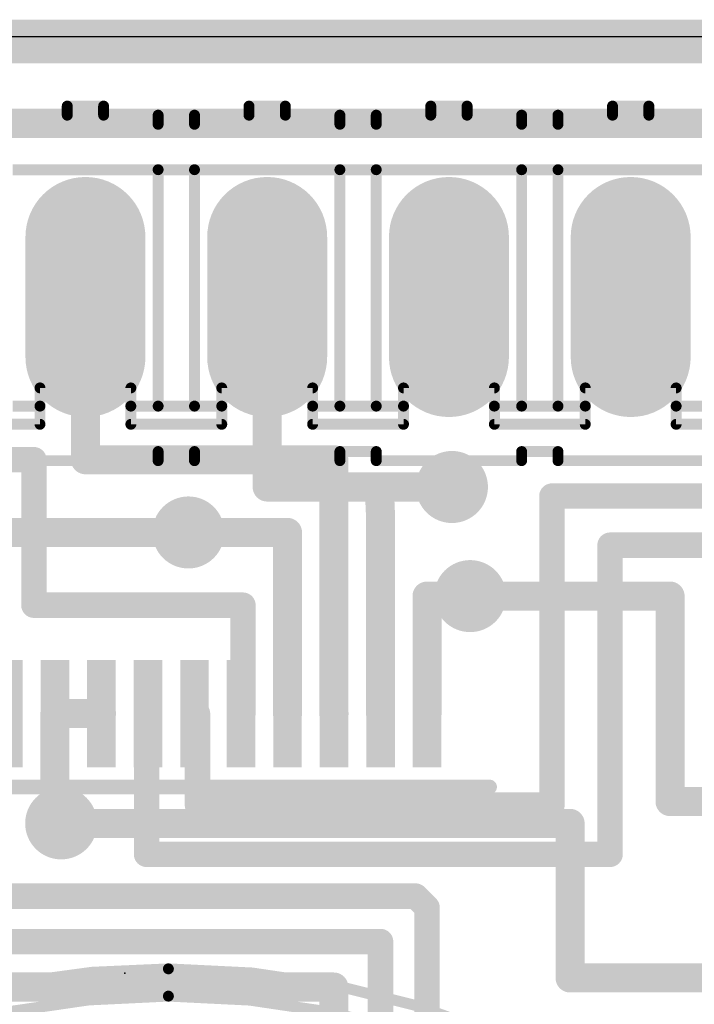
# Model space of a CAD drawing. Extents: x 0 to 100, y -1 to 59.
# Tile 7 of 11: x 53 to 63, y 45 to 59. Entities that reach past the tile are written whole.
import ezdxf

# ---------------------------------------------------------------- set-up
doc = ezdxf.new("R2010")
doc.units = 0
for name, color, linetype in [('1', 12, 'CONTINUOUS'), ('16', 132, 'CONTINUOUS'), ('17', 110, 'CONTINUOUS'), ('18', 110, 'CONTINUOUS'), ('20', 53, 'CONTINUOUS'), ('21', 253, 'CONTINUOUS'), ('22', 253, 'CONTINUOUS'), ('23', 53, 'CONTINUOUS')]:
    doc.layers.add(name, color=color, linetype=linetype)

# ---------------------------------------------------------------- blocks, each defined once
blk = doc.blocks.new('RECT')
blk.add_solid([(-0.5, -0.5), (0.5, -0.5), (-0.5, 0.5), (0.5, 0.5)])
blk = doc.blocks.new('LONGP100')
at = {"const_width": 1}
blk.add_lwpolyline([(-0.5, 0), (0.5, 0)], dxfattribs=at)
at = {"const_width": 0.5}
for points in [[(-0.5, 0.25, 1), (-0.5, -0.25)], [(0.5, -0.25, 1), (0.5, 0.25)]]:
    blk.add_lwpolyline(points, format="xyb", dxfattribs=at)
blk = doc.blocks.new('ROUNDV')
at = {"const_width": 0.5}
blk.add_lwpolyline([(0, -0.25, 1), (0, 0.25, 1), (0, -0.25)], format="xyb", dxfattribs=at)

msp = doc.modelspace()

# ---------------------------------------------------------------- linework, layer by layer
at = {"layer": '1'}
for points, const_width in [([(94.996, 58.928), (4.953, 58.928)], 0.6096), ([(46.736, 57.785), (79.714, 57.785)], 0.4064), ([(54.314, 53.086), (54.314, 55.359)], 0.4064), ([(49.234, 53.086), (53.594, 53.086)], 0.3556), ([(53.594, 53.086), (53.594, 51.054)], 0.3556), ([(57.785, 53.086), (54.314, 53.086)], 0.4064), ([(57.785, 49.54), (57.785, 53.086)], 0.4064), ([(58.438, 52.306), (58.42, 52.705)], 0.4064), ([(58.42, 52.705), (59.436, 52.705)], 0.4064), ([(60.833, 48.26), (60.833, 52.578)], 0.3556), ([(60.833, 52.578), (69.554, 52.578)], 0.3556), ([(58.438, 49.54), (58.438, 52.306)], 0.4064), ([(55.753, 52.07), (57.138, 52.07)], 0.4064), ([(57.138, 52.07), (57.138, 49.54)], 0.4064), ([(61.6458, 47.5742), (61.6458, 51.8922)], 0.3556), ([(61.6458, 51.8922), (74.634, 51.8922)], 0.3556), ([(59.088, 51.181), (59.69, 51.181)], 0.4064), ([(59.088, 49.54), (59.088, 51.181)], 0.4064), ([(53.594, 51.054), (56.515, 51.054)], 0.3556), ([(56.515, 51.054), (56.515, 49.54)], 0.3556), ([(53.888, 49.54), (54.538, 49.54)], 0.4064), ([(53.888, 48.006), (53.888, 49.54)], 0.4064), ([(55.1688, 49.54), (55.188, 49.54)], 0.3556), ([(55.1688, 47.5742), (55.1688, 49.54)], 0.3556), ([(55.838, 49.54), (55.88, 49.54)], 0.3556), ([(55.88, 49.54), (55.88, 48.26)], 0.3556), ([(56.515, 49.54), (56.488, 49.54)], 0.3556), ([(57.788, 49.54), (57.785, 49.54)], 0.4064), ([(59.088, 49.54), (59.088, 49.53)], 0.3556), ([(55.88, 48.26), (60.833, 48.26)], 0.3556), ([(53.975, 48.006), (53.888, 48.006)], 0.4064), ([(55.1688, 47.5742), (61.6458, 47.5742)], 0.3556), ([(52.959, 46.99), (58.928, 46.99)], 0.3556), ([(59.088, 46.83), (58.928, 46.99)], 0.3556), ([(59.088, 42.29), (59.088, 46.83)], 0.3556), ([(52.324, 46.355), (58.438, 46.355)], 0.3556), ([(58.438, 46.355), (58.438, 42.29)], 0.3556), ([(51.689, 45.72), (57.785, 45.72)], 0.4064), ([(57.785, 45.72), (57.785, 42.29)], 0.4064)]:
    msp.add_lwpolyline(points, dxfattribs=dict(at, const_width=const_width))
for points, const_width in [([(54.4156, 55.359, 1), (54.2124, 55.359)], 0.2032), ([(53.6829, 53.086, 1), (53.5051, 53.086)], 0.1778), ([(53.594, 52.9971, 1), (53.594, 53.1749)], 0.1778), ([(54.314, 53.1876, 1), (54.314, 52.9844)], 0.2032), ([(57.8866, 53.086, 1), (57.6834, 53.086)], 0.2032), ([(57.785, 52.9844, 1), (57.785, 53.1876)], 0.2032), ([(54.2124, 53.086, 1), (54.4156, 53.086)], 0.2032), ([(58.5215, 52.7096, 1), (58.3185, 52.7004)], 0.2032), ([(58.42, 52.8066, 1), (58.42, 52.6034)], 0.2032), ([(59.436, 52.6034, 1), (59.436, 52.8066)], 0.2032), ([(60.9219, 52.578, 1), (60.7441, 52.578)], 0.1778), ([(60.833, 52.6669, 1), (60.833, 52.4891)], 0.1778), ([(58.5396, 52.306, 1), (58.3364, 52.306)], 0.2032), ([(58.3365, 52.3014, 1), (58.5395, 52.3106)], 0.2032), ([(55.753, 52.1716, 1), (55.753, 51.9684)], 0.2032), ([(57.2396, 52.07, 1), (57.0364, 52.07)], 0.2032), ([(57.138, 51.9684, 1), (57.138, 52.1716)], 0.2032), ([(61.7347, 51.8922, 1), (61.5569, 51.8922)], 0.1778), ([(61.6458, 51.9811, 1), (61.6458, 51.8033)], 0.1778), ([(59.088, 51.2826, 1), (59.088, 51.0794)], 0.2032), ([(59.1896, 51.181, 1), (58.9864, 51.181)], 0.2032), ([(59.69, 51.0794, 1), (59.69, 51.2826)], 0.2032), ([(53.594, 51.1429, 1), (53.594, 50.9651)], 0.1778), ([(56.6039, 51.054, 1), (56.4261, 51.054)], 0.1778), ([(56.515, 50.9651, 1), (56.515, 51.1429)], 0.1778), ([(53.5051, 51.054, 1), (53.6829, 51.054)], 0.1778), ([(53.888, 49.6416, 1), (53.888, 49.4384)], 0.2032), ([(53.9896, 49.54, 1), (53.7864, 49.54)], 0.2032), ([(54.538, 49.4384, 1), (54.538, 49.6416)], 0.2032), ([(55.1688, 49.6289, 1), (55.1688, 49.4511)], 0.1778), ([(55.2577, 49.54, 1), (55.0799, 49.54)], 0.1778), ([(55.188, 49.4511, 1), (55.188, 49.6289)], 0.1778), ([(55.838, 49.6289, 1), (55.838, 49.4511)], 0.1778), ([(55.9689, 49.54, 1), (55.7911, 49.54)], 0.1778), ([(55.88, 49.4511, 1), (55.88, 49.6289)], 0.1778), ([(56.488, 49.6289, 1), (56.488, 49.4511)], 0.1778), ([(56.515, 49.4511, 1), (56.515, 49.6289)], 0.1778), ([(57.785, 49.6416, 1), (57.785, 49.4384)], 0.2032), ([(57.788, 49.4384, 1), (57.788, 49.6416)], 0.2032), ([(59.1769, 49.54, 1), (58.9991, 49.54)], 0.1778), ([(56.4261, 49.54, 1), (56.6039, 49.54)], 0.1778), ([(57.0364, 49.54, 1), (57.2396, 49.54)], 0.2032), ([(57.6834, 49.54, 1), (57.8866, 49.54)], 0.2032), ([(58.3364, 49.54, 1), (58.5396, 49.54)], 0.2032), ([(58.9864, 49.54, 1), (59.1896, 49.54)], 0.2032), ([(58.9991, 49.53, 1), (59.1769, 49.53)], 0.1778), ([(55.88, 48.3489, 1), (55.88, 48.1711)], 0.1778), ([(60.833, 48.1711, 1), (60.833, 48.3489)], 0.1778), ([(55.7911, 48.26, 1), (55.9689, 48.26)], 0.1778), ([(60.7441, 48.26, 1), (60.9219, 48.26)], 0.1778), ([(53.888, 48.1076, 1), (53.888, 47.9044)], 0.2032), ([(53.975, 47.9044, 1), (53.975, 48.1076)], 0.2032), ([(53.7864, 48.006, 1), (53.9896, 48.006)], 0.2032), ([(55.1688, 47.6631, 1), (55.1688, 47.4853)], 0.1778), ([(61.6458, 47.4853, 1), (61.6458, 47.6631)], 0.1778), ([(55.0799, 47.5742, 1), (55.2577, 47.5742)], 0.1778), ([(61.5569, 47.5742, 1), (61.7347, 47.5742)], 0.1778), ([(58.9909, 47.0529, 1), (58.8651, 46.9271)], 0.1778), ([(58.928, 46.9011, 1), (58.928, 47.0789)], 0.1778), ([(59.1769, 46.83, 1), (58.9991, 46.83)], 0.1778), ([(59.0251, 46.7671, 1), (59.1509, 46.8929)], 0.1778), ([(58.5269, 46.355, 1), (58.3491, 46.355)], 0.1778), ([(58.438, 46.2661, 1), (58.438, 46.4439)], 0.1778), ([(57.8866, 45.72, 1), (57.6834, 45.72)], 0.2032), ([(57.785, 45.6184, 1), (57.785, 45.8216)], 0.2032)]:
    msp.add_lwpolyline(points, format="xyb", dxfattribs=dict(at, const_width=const_width))
at = {"layer": '16'}
for points, const_width in [([(94.996, 58.928), (4.953, 58.928)], 0.6096), ([(56.854, 52.705), (56.854, 55.359)], 0.4064), ([(59.436, 52.705), (56.854, 52.705)], 0.4064), ([(51.816, 52.07), (55.753, 52.07)], 0.4064), ([(59.69, 51.181), (62.484, 51.181)], 0.4064), ([(62.484, 51.181), (62.484, 48.3108)], 0.4064), ([(62.484, 48.3108), (64.389, 48.3108)], 0.4064), ([(53.975, 48.006), (61.087, 48.006)], 0.4064), ([(61.087, 48.006), (61.087, 45.847)], 0.4064), ([(61.087, 45.847), (69.469, 45.847)], 0.4064)]:
    msp.add_lwpolyline(points, dxfattribs=dict(at, const_width=const_width))
at = {"layer": '16', "const_width": 0.2032}
for points in [[(56.9556, 55.359, 1), (56.7524, 55.359)], [(56.854, 52.8066, 1), (56.854, 52.6034)], [(59.436, 52.6034, 1), (59.436, 52.8066)], [(56.7524, 52.705, 1), (56.9556, 52.705)], [(55.753, 51.9684, 1), (55.753, 52.1716)], [(59.69, 51.2826, 1), (59.69, 51.0794)], [(62.5856, 51.181, 1), (62.3824, 51.181)], [(62.484, 51.0794, 1), (62.484, 51.2826)], [(62.484, 48.4124, 1), (62.484, 48.2092)], [(62.3824, 48.3108, 1), (62.5856, 48.3108)], [(53.975, 48.1076, 1), (53.975, 47.9044)], [(61.1886, 48.006, 1), (60.9854, 48.006)], [(61.087, 47.9044, 1), (61.087, 48.1076)], [(61.087, 45.9486, 1), (61.087, 45.7454)], [(60.9854, 45.847, 1), (61.1886, 45.847)]]:
    msp.add_lwpolyline(points, format="xyb", dxfattribs=at)
at = {"layer": '20'}
msp.add_line((5, 59), (95, 59), dxfattribs=at)
at = {"layer": '21', "const_width": 0.2032}
msp.add_lwpolyline([(59.963, 48.515), (49.763, 48.515)], dxfattribs=at)
at = {"layer": '21'}
for points, const_width in [([(59.963, 48.4642, 1), (59.963, 48.5658)], 0.1016), ([(55.4736, 45.974, 0.2517), (45.5181, 40.6242)], 0.1524), ([(55.4736, 22.098, 1), (55.4736, 45.974)], 0.1524), ([(55.4736, 46.0121, 1), (55.4736, 45.9359)], 0.0762), ([(55.4736, 45.9359, 1), (55.4736, 46.0121)], 0.0762), ([(55.4736, 45.5931, 0.2465), (45.9619, 40.6004)], 0.1524), ([(55.4736, 22.479, 1), (55.4736, 45.593)], 0.1524), ([(55.4736, 45.6311, 1), (55.4736, 45.5549)], 0.0762), ([(55.4736, 45.555, 1), (55.4736, 45.6312)], 0.0762)]:
    msp.add_lwpolyline(points, format="xyb", dxfattribs=dict(at, const_width=const_width))
at = {"layer": '22', "const_width": 0.1524}
for points in [[(54.06, 57.899), (54.06, 58.026)], [(54.06, 58.026), (54.568, 58.026)], [(54.568, 57.899), (54.568, 58.026)], [(56.6, 57.899), (56.6, 58.026)], [(56.6, 58.026), (57.108, 58.026)], [(57.108, 57.899), (57.108, 58.026)], [(59.14, 57.899), (59.14, 58.026)], [(59.14, 58.026), (59.648, 58.026)], [(59.648, 57.899), (59.648, 58.026)], [(61.68, 57.899), (61.68, 58.026)], [(61.68, 58.026), (62.188, 58.026)], [(62.188, 57.899), (62.188, 58.026)], [(53.298, 57.899), (54.06, 57.899)], [(55.33, 57.899), (54.568, 57.899)], [(55.33, 57.772), (55.33, 57.899)], [(55.838, 57.772), (55.838, 57.899)], [(55.838, 57.899), (56.6, 57.899)], [(57.87, 57.899), (57.108, 57.899)], [(57.87, 57.772), (57.87, 57.899)], [(58.378, 57.772), (58.378, 57.899)], [(58.378, 57.899), (59.14, 57.899)], [(60.41, 57.899), (59.648, 57.899)], [(60.41, 57.772), (60.41, 57.899)], [(60.918, 57.772), (60.918, 57.899)], [(60.918, 57.899), (61.68, 57.899)], [(62.95, 57.899), (62.188, 57.899)], [(55.838, 57.772), (55.33, 57.772)], [(58.378, 57.772), (57.87, 57.772)], [(60.918, 57.772), (60.41, 57.772)], [(55.33, 57.137), (53.298, 57.137)], [(55.33, 57.137), (55.33, 53.835)], [(55.838, 57.137), (55.33, 57.137)], [(57.87, 57.137), (55.838, 57.137)], [(55.838, 57.137), (55.838, 53.835)], [(57.87, 57.137), (57.87, 53.835)], [(58.378, 57.137), (57.87, 57.137)], [(60.41, 57.137), (58.378, 57.137)], [(58.378, 57.137), (58.378, 53.835)], [(60.41, 57.137), (60.41, 53.835)], [(60.918, 57.137), (60.41, 57.137)], [(62.95, 57.137), (60.918, 57.137)], [(60.918, 57.137), (60.918, 53.835)], [(54.949, 54.089), (53.679, 54.089)], [(53.679, 53.835), (53.679, 54.089)], [(54.949, 53.835), (54.949, 54.089)], [(57.489, 54.089), (56.219, 54.089)], [(56.219, 53.835), (56.219, 54.089)], [(57.489, 53.835), (57.489, 54.089)], [(60.029, 54.089), (58.759, 54.089)], [(58.759, 53.835), (58.759, 54.089)], [(60.029, 53.835), (60.029, 54.089)], [(62.569, 54.089), (61.299, 54.089)], [(61.299, 53.835), (61.299, 54.089)], [(62.569, 53.835), (62.569, 54.089)], [(53.679, 53.835), (53.298, 53.835)], [(53.679, 53.581), (53.679, 53.835)], [(54.949, 53.581), (54.949, 53.835)], [(55.33, 53.835), (54.949, 53.835)], [(55.838, 53.835), (55.33, 53.835)], [(56.219, 53.835), (55.838, 53.835)], [(56.219, 53.581), (56.219, 53.835)], [(57.489, 53.581), (57.489, 53.835)], [(57.87, 53.835), (57.489, 53.835)], [(58.378, 53.835), (57.87, 53.835)], [(58.759, 53.835), (58.378, 53.835)], [(58.759, 53.581), (58.759, 53.835)], [(60.029, 53.581), (60.029, 53.835)], [(60.41, 53.835), (60.029, 53.835)], [(60.918, 53.835), (60.41, 53.835)], [(61.299, 53.835), (60.918, 53.835)], [(61.299, 53.581), (61.299, 53.835)], [(62.569, 53.581), (62.569, 53.835)], [(62.95, 53.835), (62.569, 53.835)], [(52.409, 53.581), (53.679, 53.581)], [(54.949, 53.581), (56.219, 53.581)], [(57.489, 53.581), (58.759, 53.581)], [(60.029, 53.581), (61.299, 53.581)], [(62.569, 53.581), (63.839, 53.581)], [(55.33, 53.2), (55.838, 53.2)], [(55.33, 53.2), (55.33, 53.073)], [(55.838, 53.2), (55.838, 53.073)], [(57.87, 53.2), (58.378, 53.2)], [(57.87, 53.2), (57.87, 53.073)], [(58.378, 53.2), (58.378, 53.073)], [(60.41, 53.2), (60.918, 53.2)], [(60.41, 53.2), (60.41, 53.073)], [(60.918, 53.2), (60.918, 53.073)], [(53.298, 53.073), (55.33, 53.073)], [(55.838, 53.073), (57.87, 53.073)], [(58.378, 53.073), (60.41, 53.073)], [(60.918, 53.073), (62.95, 53.073)]]:
    msp.add_lwpolyline(points, dxfattribs=at)
at = {"layer": '22', "const_width": 0.0762}
for points in [[(54.0981, 58.026, 1), (54.0219, 58.026)], [(54.06, 58.0641, 1), (54.06, 57.9879)], [(54.6061, 58.026, 1), (54.5299, 58.026)], [(54.568, 57.9879, 1), (54.568, 58.0641)], [(56.6381, 58.026, 1), (56.5619, 58.026)], [(56.6, 58.0641, 1), (56.6, 57.9879)], [(57.1461, 58.026, 1), (57.0699, 58.026)], [(57.108, 57.9879, 1), (57.108, 58.0641)], [(59.1781, 58.026, 1), (59.1019, 58.026)], [(59.14, 58.0641, 1), (59.14, 57.9879)], [(59.6861, 58.026, 1), (59.6099, 58.026)], [(59.648, 57.9879, 1), (59.648, 58.0641)], [(61.7181, 58.026, 1), (61.6419, 58.026)], [(61.68, 58.0641, 1), (61.68, 57.9879)], [(62.2261, 58.026, 1), (62.1499, 58.026)], [(62.188, 57.9879, 1), (62.188, 58.0641)], [(54.0219, 57.899, 1), (54.0981, 57.899)], [(54.06, 57.8609, 1), (54.06, 57.9371)], [(54.568, 57.9371, 1), (54.568, 57.8609)], [(54.5299, 57.899, 1), (54.6061, 57.899)], [(55.3681, 57.899, 1), (55.2919, 57.899)], [(55.33, 57.8609, 1), (55.33, 57.9371)], [(55.8761, 57.899, 1), (55.7999, 57.899)], [(55.838, 57.9371, 1), (55.838, 57.8609)], [(56.5619, 57.899, 1), (56.6381, 57.899)], [(56.6, 57.8609, 1), (56.6, 57.9371)], [(57.108, 57.9371, 1), (57.108, 57.8609)], [(57.0699, 57.899, 1), (57.1461, 57.899)], [(57.9081, 57.899, 1), (57.8319, 57.899)], [(57.87, 57.8609, 1), (57.87, 57.9371)], [(58.4161, 57.899, 1), (58.3399, 57.899)], [(58.378, 57.9371, 1), (58.378, 57.8609)], [(59.1019, 57.899, 1), (59.1781, 57.899)], [(59.14, 57.8609, 1), (59.14, 57.9371)], [(59.648, 57.9371, 1), (59.648, 57.8609)], [(59.6099, 57.899, 1), (59.6861, 57.899)], [(60.4481, 57.899, 1), (60.3719, 57.899)], [(60.41, 57.8609, 1), (60.41, 57.9371)], [(60.9561, 57.899, 1), (60.8799, 57.899)], [(60.918, 57.9371, 1), (60.918, 57.8609)], [(61.6419, 57.899, 1), (61.7181, 57.899)], [(61.68, 57.8609, 1), (61.68, 57.9371)], [(62.188, 57.9371, 1), (62.188, 57.8609)], [(62.1499, 57.899, 1), (62.2261, 57.899)], [(55.33, 57.8101, 1), (55.33, 57.7339)], [(55.2919, 57.772, 1), (55.3681, 57.772)], [(55.7999, 57.772, 1), (55.8761, 57.772)], [(55.838, 57.7339, 1), (55.838, 57.8101)], [(57.87, 57.8101, 1), (57.87, 57.7339)], [(57.8319, 57.772, 1), (57.9081, 57.772)], [(58.3399, 57.772, 1), (58.4161, 57.772)], [(58.378, 57.7339, 1), (58.378, 57.8101)], [(60.41, 57.8101, 1), (60.41, 57.7339)], [(60.3719, 57.772, 1), (60.4481, 57.772)], [(60.8799, 57.772, 1), (60.9561, 57.772)], [(60.918, 57.7339, 1), (60.918, 57.8101)], [(55.3681, 57.137, 1), (55.2919, 57.137)], [(55.33, 57.1751, 1), (55.33, 57.0989)], [(55.33, 57.0989, 1), (55.33, 57.1751)], [(55.838, 57.1751, 1), (55.838, 57.0989)], [(55.8761, 57.137, 1), (55.7999, 57.137)], [(55.838, 57.0989, 1), (55.838, 57.1751)], [(57.9081, 57.137, 1), (57.8319, 57.137)], [(57.87, 57.1751, 1), (57.87, 57.0989)], [(57.87, 57.0989, 1), (57.87, 57.1751)], [(58.378, 57.1751, 1), (58.378, 57.0989)], [(58.4161, 57.137, 1), (58.3399, 57.137)], [(58.378, 57.0989, 1), (58.378, 57.1751)], [(60.4481, 57.137, 1), (60.3719, 57.137)], [(60.41, 57.1751, 1), (60.41, 57.0989)], [(60.41, 57.0989, 1), (60.41, 57.1751)], [(60.918, 57.1751, 1), (60.918, 57.0989)], [(60.9561, 57.137, 1), (60.8799, 57.137)], [(60.918, 57.0989, 1), (60.918, 57.1751)], [(53.679, 54.1271, 1), (53.679, 54.0509)], [(53.7171, 54.089, 1), (53.6409, 54.089)], [(54.9871, 54.089, 1), (54.9109, 54.089)], [(54.949, 54.0509, 1), (54.949, 54.1271)], [(56.219, 54.1271, 1), (56.219, 54.0509)], [(56.2571, 54.089, 1), (56.1809, 54.089)], [(57.5271, 54.089, 1), (57.4509, 54.089)], [(57.489, 54.0509, 1), (57.489, 54.1271)], [(58.759, 54.1271, 1), (58.759, 54.0509)], [(58.7971, 54.089, 1), (58.7209, 54.089)], [(60.0671, 54.089, 1), (59.9909, 54.089)], [(60.029, 54.0509, 1), (60.029, 54.1271)], [(61.299, 54.1271, 1), (61.299, 54.0509)], [(61.3371, 54.089, 1), (61.2609, 54.089)], [(62.6071, 54.089, 1), (62.5309, 54.089)], [(62.569, 54.0509, 1), (62.569, 54.1271)], [(53.7171, 53.835, 1), (53.6409, 53.835)], [(53.6409, 53.835, 1), (53.7171, 53.835)], [(53.679, 53.7969, 1), (53.679, 53.8731)], [(54.9871, 53.835, 1), (54.9109, 53.835)], [(54.949, 53.8731, 1), (54.949, 53.7969)], [(54.9109, 53.835, 1), (54.9871, 53.835)], [(55.33, 53.8731, 1), (55.33, 53.7969)], [(55.2919, 53.835, 1), (55.3681, 53.835)], [(55.33, 53.7969, 1), (55.33, 53.8731)], [(55.838, 53.8731, 1), (55.838, 53.7969)], [(55.7999, 53.835, 1), (55.8761, 53.835)], [(55.838, 53.7969, 1), (55.838, 53.8731)], [(56.2571, 53.835, 1), (56.1809, 53.835)], [(56.1809, 53.835, 1), (56.2571, 53.835)], [(56.219, 53.7969, 1), (56.219, 53.8731)], [(57.5271, 53.835, 1), (57.4509, 53.835)], [(57.489, 53.8731, 1), (57.489, 53.7969)], [(57.4509, 53.835, 1), (57.5271, 53.835)], [(57.87, 53.8731, 1), (57.87, 53.7969)], [(57.8319, 53.835, 1), (57.9081, 53.835)], [(57.87, 53.7969, 1), (57.87, 53.8731)], [(58.378, 53.8731, 1), (58.378, 53.7969)], [(58.3399, 53.835, 1), (58.4161, 53.835)], [(58.378, 53.7969, 1), (58.378, 53.8731)], [(58.7971, 53.835, 1), (58.7209, 53.835)], [(58.7209, 53.835, 1), (58.7971, 53.835)], [(58.759, 53.7969, 1), (58.759, 53.8731)], [(60.0671, 53.835, 1), (59.9909, 53.835)], [(60.029, 53.8731, 1), (60.029, 53.7969)], [(59.9909, 53.835, 1), (60.0671, 53.835)], [(60.41, 53.8731, 1), (60.41, 53.7969)], [(60.3719, 53.835, 1), (60.4481, 53.835)], [(60.41, 53.7969, 1), (60.41, 53.8731)], [(60.918, 53.8731, 1), (60.918, 53.7969)], [(60.8799, 53.835, 1), (60.9561, 53.835)], [(60.918, 53.7969, 1), (60.918, 53.8731)], [(61.3371, 53.835, 1), (61.2609, 53.835)], [(61.2609, 53.835, 1), (61.3371, 53.835)], [(61.299, 53.7969, 1), (61.299, 53.8731)], [(62.6071, 53.835, 1), (62.5309, 53.835)], [(62.569, 53.8731, 1), (62.569, 53.7969)], [(62.5309, 53.835, 1), (62.6071, 53.835)], [(53.679, 53.5429, 1), (53.679, 53.6191)], [(54.949, 53.6191, 1), (54.949, 53.5429)], [(56.219, 53.5429, 1), (56.219, 53.6191)], [(57.489, 53.6191, 1), (57.489, 53.5429)], [(58.759, 53.5429, 1), (58.759, 53.6191)], [(60.029, 53.6191, 1), (60.029, 53.5429)], [(61.299, 53.5429, 1), (61.299, 53.6191)], [(62.569, 53.6191, 1), (62.569, 53.5429)], [(53.6409, 53.581, 1), (53.7171, 53.581)], [(54.9109, 53.581, 1), (54.9871, 53.581)], [(56.1809, 53.581, 1), (56.2571, 53.581)], [(57.4509, 53.581, 1), (57.5271, 53.581)], [(58.7209, 53.581, 1), (58.7971, 53.581)], [(59.9909, 53.581, 1), (60.0671, 53.581)], [(61.2609, 53.581, 1), (61.3371, 53.581)], [(62.5309, 53.581, 1), (62.6071, 53.581)], [(55.33, 53.2381, 1), (55.33, 53.1619)], [(55.3681, 53.2, 1), (55.2919, 53.2)], [(55.8761, 53.2, 1), (55.7999, 53.2)], [(55.838, 53.1619, 1), (55.838, 53.2381)], [(57.87, 53.2381, 1), (57.87, 53.1619)], [(57.9081, 53.2, 1), (57.8319, 53.2)], [(58.4161, 53.2, 1), (58.3399, 53.2)], [(58.378, 53.1619, 1), (58.378, 53.2381)], [(60.41, 53.2381, 1), (60.41, 53.1619)], [(60.4481, 53.2, 1), (60.3719, 53.2)], [(60.9561, 53.2, 1), (60.8799, 53.2)], [(60.918, 53.1619, 1), (60.918, 53.2381)], [(55.2919, 53.073, 1), (55.3681, 53.073)], [(55.33, 53.0349, 1), (55.33, 53.1111)], [(55.838, 53.1111, 1), (55.838, 53.0349)], [(55.7999, 53.073, 1), (55.8761, 53.073)], [(57.8319, 53.073, 1), (57.9081, 53.073)], [(57.87, 53.0349, 1), (57.87, 53.1111)], [(58.378, 53.1111, 1), (58.378, 53.0349)], [(58.3399, 53.073, 1), (58.4161, 53.073)], [(60.3719, 53.073, 1), (60.4481, 53.073)], [(60.41, 53.0349, 1), (60.41, 53.1111)], [(60.918, 53.1111, 1), (60.918, 53.0349)], [(60.8799, 53.073, 1), (60.9561, 53.073)]]:
    msp.add_lwpolyline(points, format="xyb", dxfattribs=at)
at = {"layer": '23'}
msp.add_point((54.863, 45.915), dxfattribs=at)

# ---------------------------------------------------------------- block references
at = {"layer": '1', "xscale": 0.4, "yscale": 1.5, "rotation": 180}
for p in [(53.238, 49.54), (53.888, 49.54), (54.538, 49.54), (55.188, 49.54), (55.838, 49.54), (56.488, 49.54), (57.138, 49.54), (57.788, 49.54), (58.438, 49.54), (59.088, 49.54)]:
    msp.add_blockref('RECT', p, dxfattribs=at)
at = {"layer": '17', "xscale": 1.6764, "yscale": 1.6764, "rotation": 90}
for p in [(54.314, 55.359), (54.314, 55.359), (56.854, 55.359), (56.854, 55.359), (59.394, 55.359), (59.394, 55.359), (61.934, 55.359), (61.934, 55.359)]:
    msp.add_blockref('LONGP100', p, dxfattribs=at)
at = {"layer": '18', "xscale": 1.0064, "yscale": 1.0064}
for p in [(59.436, 52.705), (59.436, 52.705), (55.753, 52.07), (55.753, 52.07), (59.69, 51.181), (59.69, 51.181), (53.975, 48.006), (53.975, 48.006)]:
    msp.add_blockref('ROUNDV', p, dxfattribs=at)

doc.saveas('drawing.dxf')
